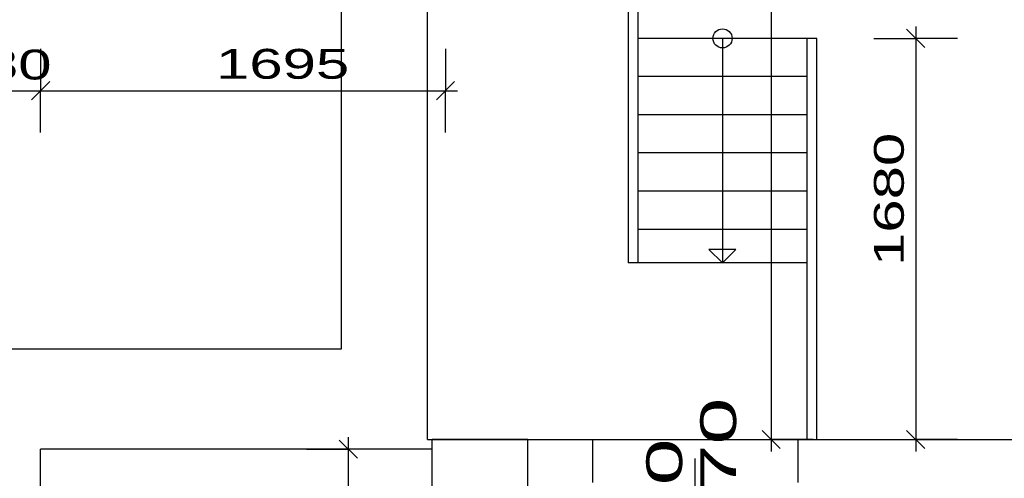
# Model space of a CAD drawing. Extents: x -196363 to 398972, y -489949 to -260582.
# Tile 38 of 256: x 31530 to 35653, y -376815 to -374895. Entities that reach past the tile are written whole.
import ezdxf

# ---------------------------------------------------------------- set-up
doc = ezdxf.new("R2010")
doc.units = 0
doc.header["$MEASUREMENT"] = 0
for name, color, linetype in [('koty', 1, 'Continuous'), ('noszdiv', 1, 'Continuous'), ('popdver', 6, 'Continuous'), ('zamecnik', 4, 'Continuous')]:
    doc.layers.add(name, color=color, linetype=linetype)
doc.styles.add('SPIRITTXTSTYLE1', font='ROMAN')
doc.linetypes.add('CERCH2', pattern='A,0,-1,[17,dur+dsp vaclavov.shx,S=0.003401,R=0,X=-1,Y=0],0', length=1)
doc.dimstyles.new('SPIRITSTYLE122', dxfattribs={"dimtxt": 125, "dimasz": 12.7, "dimexe": 175, "dimexo": 94.329292, "dimgap": 50, "dimtad": 1, "dimdec": 3, "dimzin": 0, "dimdsep": 46, "dimlunit": 7, "dimtxsty": 'SPIRITTXTSTYLE1', "dimblk1": '_TICKMARKS122', "dimblk2": '_TICKMARKS122', "dimsah": 1, "dimcen": 0.09, "dimdle": 50, "dimclrd": 1, "dimclre": 1, "dimclrt": 1, "dimadec": 0, "dimazin": 0, "dimtfac": 1, "dimtdec": 4, "dimtofl": 0, "dimtmove": 1, "dimatfit": 0, "dimfxl": 0, "dimtolj": 1, "dimtzin": 0, "dimarcsym": 0})
doc.dimstyles.new('SPIRITSTYLE47', dxfattribs={"dimtxt": 125, "dimasz": 12.7, "dimexe": 175, "dimexo": 843.827759, "dimgap": 50, "dimtad": 1, "dimdec": 3, "dimzin": 0, "dimdsep": 46, "dimlunit": 7, "dimtxsty": 'SPIRITTXTSTYLE1', "dimblk1": '_TICKMARKS47', "dimblk2": '_TICKMARKS47', "dimsah": 1, "dimcen": 0.09, "dimdle": 50, "dimclrd": 1, "dimclre": 1, "dimclrt": 1, "dimadec": 0, "dimazin": 0, "dimtfac": 1, "dimtdec": 4, "dimtofl": 0, "dimtmove": 1, "dimatfit": 0, "dimfxl": 0, "dimtolj": 1, "dimtzin": 0, "dimarcsym": 0})
doc.dimstyles.new('SPIRITSTYLE48', dxfattribs={"dimtxt": 125, "dimasz": 12.7, "dimexe": 175, "dimexo": 593.808899, "dimgap": 50, "dimtad": 1, "dimdec": 3, "dimzin": 0, "dimdsep": 46, "dimlunit": 7, "dimtxsty": 'SPIRITTXTSTYLE1', "dimblk1": '_TICKMARKS48', "dimblk2": '_TICKMARKS48', "dimsah": 1, "dimcen": 0.09, "dimdle": 50, "dimclrd": 1, "dimclre": 1, "dimclrt": 1, "dimadec": 0, "dimazin": 0, "dimtfac": 1, "dimtdec": 4, "dimtofl": 0, "dimtmove": 1, "dimatfit": 0, "dimfxl": 0, "dimtolj": 1, "dimtzin": 0, "dimarcsym": 0})
doc.dimstyles.new('SPIRITSTYLE74', dxfattribs={"dimtxt": 125, "dimasz": 12.7, "dimexe": 175, "dimexo": 1300.903687, "dimgap": 50, "dimtad": 1, "dimdec": 3, "dimzin": 0, "dimdsep": 46, "dimlunit": 7, "dimtxsty": 'SPIRITTXTSTYLE1', "dimblk1": '_TICKMARKS74', "dimblk2": '_TICKMARKS74', "dimsah": 1, "dimcen": 0.09, "dimdle": 50, "dimclrd": 1, "dimclre": 1, "dimclrt": 1, "dimadec": 0, "dimazin": 0, "dimtfac": 1, "dimtdec": 4, "dimtofl": 0, "dimtmove": 1, "dimatfit": 0, "dimfxl": 0, "dimtolj": 1, "dimtzin": 0, "dimarcsym": 0})
doc.dimstyles.new('SPIRITSTYLE76', dxfattribs={"dimtxt": 125, "dimasz": 12.7, "dimexe": 175, "dimexo": 1325.88208, "dimgap": 50, "dimtad": 1, "dimdec": 3, "dimzin": 0, "dimdsep": 46, "dimlunit": 7, "dimtxsty": 'SPIRITTXTSTYLE1', "dimblk1": '_TICKMARKS76', "dimblk2": '_TICKMARKS76', "dimsah": 1, "dimcen": 0.09, "dimdle": 50, "dimclrd": 1, "dimclre": 1, "dimclrt": 1, "dimadec": 0, "dimazin": 0, "dimtfac": 1, "dimtdec": 4, "dimtofl": 0, "dimtmove": 1, "dimatfit": 0, "dimfxl": 0, "dimtolj": 1, "dimtzin": 0, "dimarcsym": 0})

# ---------------------------------------------------------------- blocks, each defined once
blk = doc.blocks.new('_TICKMARKS47')
at = {"color": 1, "linetype": 'Continuous'}
blk.add_line((-3, -3), (3, 3), dxfattribs=at)
blk = doc.blocks.new('*D94')
at = {"color": 1, "linetype": 'Continuous', "ltscale": 300}
for p, q in [((34676.828125, -371067.875, 1723.800049), (34676.828125, -376702.875, 1723.800049)), ((34501.828125, -371117.875, 1723.800049), (34676.828125, -371117.875, 1723.800049)), ((34851.828125, -371117.875, 1723.800049), (34676.828125, -371117.875, 1723.800049)), ((34501.828125, -376652.875, 1723.800049), (34676.828125, -376652.875, 1723.800049)), ((34851.828125, -376652.875, 1723.800049), (34676.828125, -376652.875, 1723.800049))]:
    blk.add_line(p, q, dxfattribs=at)
at = {"color": 1, "linetype": 'Continuous', "ltscale": 300, "xscale": 12.69999980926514, "yscale": 12.69999980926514, "zscale": 12.69999980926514}
for p, rotation in [((34676.828125, -371117.875, 1723.800049), 90.00000250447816), ((34676.828125, -376652.875, 1723.800049), -90.00000250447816)]:
    blk.add_blockref('_TICKMARKS47', p, dxfattribs=dict(at, rotation=rotation))
at = {"color": 1, "linetype": 'Continuous', "ltscale": 300, "style": 'SPIRITTXTSTYLE1', "width": 1.5}
blk.add_text('5535', height=125, rotation=450.000019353, dxfattribs=at).set_placement((34626.828125, -374004.40625, 1723.800049))
blk = doc.blocks.new('_TICKMARKS48')
at = {"color": 1, "linetype": 'Continuous'}
blk.add_line((-3, -3), (3, 3), dxfattribs=at)
blk = doc.blocks.new('*D95')
at = {"color": 1, "linetype": 'Continuous', "ltscale": 300}
for p, q in [((35281.9, -374922.9, 1723.8), (35281.9, -376702.9, 1723.8)), ((35106.9, -374972.9, 1723.8), (35281.9, -374972.9, 1723.8)), ((35456.9, -374972.9, 1723.8), (35281.9, -374972.9, 1723.8)), ((35106.9, -376652.9, 1723.8), (35281.9, -376652.9, 1723.8)), ((35456.9, -376652.9, 1723.8), (35281.9, -376652.9, 1723.8))]:
    blk.add_line(p, q, dxfattribs=at)
at = {"color": 1, "linetype": 'Continuous', "ltscale": 300, "xscale": 12.69999980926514, "yscale": 12.69999980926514, "zscale": 12.69999980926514}
for p, rotation in [((35281.9, -374972.9, 1723.8), 90.00000250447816), ((35281.9, -376652.9, 1723.8), -90.00000250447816)]:
    blk.add_blockref('_TICKMARKS48', p, dxfattribs=dict(at, rotation=rotation))
at = {"color": 1, "linetype": 'Continuous', "ltscale": 300, "style": 'SPIRITTXTSTYLE1', "width": 1.5}
blk.add_text('1680', height=125, rotation=450, dxfattribs=at).set_placement((35231.9, -375926, 1723.8))
blk = doc.blocks.new('_TICKMARKS74')
at = {"color": 1, "linetype": 'Continuous'}
blk.add_line((-3, -3), (3, 3), dxfattribs=at)
blk = doc.blocks.new('*D162')
at = {"color": 1, "linetype": 'Continuous', "ltscale": 300}
for p, q in [((31438, -375017, 1723.8), (31438, -375192, 1723.8)), ((31618, -375017, 1723.8), (31618, -375192, 1723.8)), ((31388, -375192, 1723.8), (31668, -375192, 1723.8)), ((31438, -375367, 1723.8), (31438, -375192, 1723.8)), ((31618, -375367, 1723.8), (31618, -375192, 1723.8))]:
    blk.add_line(p, q, dxfattribs=at)
at = {"color": 1, "linetype": 'Continuous', "ltscale": 300, "xscale": 12.69999980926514, "yscale": 12.69999980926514, "zscale": 12.69999980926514, "rotation": 180.0000050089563}
blk.add_blockref('_TICKMARKS74', (31438, -375192, 1723.8), dxfattribs=at)
at = {"color": 1, "linetype": 'Continuous', "ltscale": 300, "xscale": 12.69999980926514, "yscale": 12.69999980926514, "zscale": 12.69999980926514}
blk.add_blockref('_TICKMARKS74', (31618, -375192, 1723.8), dxfattribs=at)
at = {"color": 1, "linetype": 'Continuous', "ltscale": 300, "style": 'SPIRITTXTSTYLE1', "width": 1.5}
blk.add_text('180', height=125, dxfattribs=at).set_placement((31245.4, -375145.1, 1723.8))
blk = doc.blocks.new('_TICKMARKS76')
at = {"color": 1, "linetype": 'Continuous'}
blk.add_line((-3, -3), (3, 3), dxfattribs=at)
blk = doc.blocks.new('*D163')
at = {"color": 1, "linetype": 'Continuous', "ltscale": 300}
for p, q in [((31618, -375017, 1723.8), (31618, -375192, 1723.8)), ((33313, -375017, 1723.8), (33313, -375192, 1723.8)), ((31568, -375192, 1723.8), (33363, -375192, 1723.8)), ((31618, -375367, 1723.8), (31618, -375192, 1723.8)), ((33313, -375367, 1723.8), (33313, -375192, 1723.8))]:
    blk.add_line(p, q, dxfattribs=at)
at = {"color": 1, "linetype": 'Continuous', "ltscale": 300, "xscale": 12.69999980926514, "yscale": 12.69999980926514, "zscale": 12.69999980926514, "rotation": 180.0000050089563}
blk.add_blockref('_TICKMARKS76', (31618, -375192, 1723.8), dxfattribs=at)
at = {"color": 1, "linetype": 'Continuous', "ltscale": 300, "xscale": 12.69999980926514, "yscale": 12.69999980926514, "zscale": 12.69999980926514}
blk.add_blockref('_TICKMARKS76', (33313, -375192, 1723.8), dxfattribs=at)
at = {"color": 1, "linetype": 'Continuous', "ltscale": 300, "style": 'SPIRITTXTSTYLE1', "width": 1.5}
blk.add_text('1695', height=125, dxfattribs=at).set_placement((32352.4, -375142, 1723.8))
blk = doc.blocks.new('_TICKMARKS122')
at = {"color": 1, "linetype": 'Continuous'}
blk.add_line((-3, -3), (3, 3), dxfattribs=at)
blk = doc.blocks.new('*D251')
at = {"color": 1, "linetype": 'Continuous', "ltscale": 300}
for p, q in [((32906.7, -377710.4, 1723.8), (32906.7, -376642.9, 1723.8)), ((32731.7, -376692.9, 1723.8), (32906.7, -376692.9, 1723.8)), ((33081.7, -376692.9, 1723.8), (32906.7, -376692.9, 1723.8)), ((32731.7, -377660.4, 1723.8), (32906.7, -377660.4, 1723.8)), ((33081.7, -377660.4, 1723.8), (32906.7, -377660.4, 1723.8))]:
    blk.add_line(p, q, dxfattribs=at)
at = {"color": 1, "linetype": 'Continuous', "ltscale": 300, "xscale": 12.69999980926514, "yscale": 12.69999980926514, "zscale": 12.69999980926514}
for p, rotation in [((32906.7, -376692.9, 1723.8), 90.00000250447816), ((32906.7, -377660.4, 1723.8), 270.0000006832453)]:
    blk.add_blockref('_TICKMARKS122', p, dxfattribs=dict(at, rotation=rotation))
at = {"color": 1, "linetype": 'Continuous', "ltscale": 300, "style": 'SPIRITTXTSTYLE1', "width": 1.5}
blk.add_text('968', height=125, rotation=90, dxfattribs=at).set_placement((32856.7, -377265.9, 1723.8))

msp = doc.modelspace()

# ---------------------------------------------------------------- linework, layer by layer
at = {"layer": 'noszdiv', "color": 1, "linetype": 'Continuous', "ltscale": 300}
for p, q in [((32878.01953, -376272.875, 2623.80005), (32878.01953, -370242.90625, 2623.80005)), ((33238.00781, -376652.875, 2623.80005), (33238.00781, -371117.875, 2623.80005)), ((20863, -376272.875, 2623.80005), (32878.01953, -376272.875, 2623.80005)), ((33238.00781, -376652.875, 2623.80005), (33928, -376652.875, 2623.80005)), ((33658, -376652.875, 2623.80005), (33258, -376652.875, 2623.80005)), ((33258, -376692.875, 2623.80005), (33258, -376652.875, 2623.80005)), ((33658, -376932.875, 2623.80005), (33658, -376652.875, 2623.80005)), ((33928, -376652.875, 2623.80005), (33928, -376832.875, 2623.80005)), ((34788.00391, -376652.875, 2623.80005), (39313, -376652.875, 2623.80005)), ((34788.00391, -376652.875, 2623.80005), (34788.00391, -376832.875, 2623.80005)), ((33258, -376692.875, 2623.80005), (31618.01367, -376692.875, 2623.80005)), ((31618.01367, -378272.875, 2623.80005), (31618.01367, -376692.875, 2623.80005)), ((33258, -377097.875, 2623.80005), (33258, -376692.875, 2623.80005))]:
    msp.add_line(p, q, dxfattribs=at)
at = {"layer": 'noszdiv', "color": 1, "linetype": 'CERCH2', "ltscale": 300}
msp.add_line((33928, -376652.875, 2623.80005), (34788.00391, -376652.875, 2623.80005), dxfattribs=at)
at = {"layer": 'popdver', "color": 6, "linetype": 'Continuous', "ltscale": 250}
msp.add_line((34358.01562, -377738.5, 1723.80005), (34358.01562, -376732.625, 1723.80005), dxfattribs=at)
at = {"layer": 'zamecnik', "color": 4, "linetype": 'Continuous', "ltscale": 300}
for p, q in [((34078.01953, -373117.875, 2623.80005), (34078.01953, -375912.875, 2623.80005)), ((34118.00391, -373157.90625, 2623.80005), (34118.00391, -375912.875, 2623.80005)), ((34828.01562, -374972.9375, 2623.80005), (34118.00391, -374972.9375, 2623.80005)), ((34473.00781, -374972.9375, 2623.80005), (34473.00781, -375912.875, 2623.80005)), ((34828.01562, -376652.875, 2623.80005), (34828.01562, -374972.9375, 2623.80005)), ((34868, -374972.9375, 2623.80005), (34828.01562, -374972.9375, 2623.80005)), ((34868, -376652.875, 2623.80005), (34868, -374972.9375, 2623.80005)), ((34828.01562, -375132.9375, 2623.80005), (34118.00391, -375132.9375, 2623.80005)), ((34828.01562, -375292.90625, 2623.80005), (34118.00391, -375292.90625, 2623.80005)), ((34828.01562, -375452.90625, 2623.80005), (34118.00391, -375452.90625, 2623.80005)), ((34828.01562, -375612.90625, 2623.80005), (34118.00391, -375612.90625, 2623.80005)), ((34828.01562, -375772.875, 2623.80005), (34118.00391, -375772.875, 2623.80005)), ((34528.57031, -375857.3125, 2623.80005), (34415.28906, -375857.3125, 2623.80005)), ((34415.28906, -375857.3125, 2623.80005), (34473.00781, -375912.875, 2623.80005)), ((34473.00781, -375912.875, 2623.80005), (34528.57031, -375857.3125, 2623.80005)), ((34828.01562, -375912.875, 2623.80005), (34078.01953, -375912.875, 2623.80005))]:
    msp.add_line(p, q, dxfattribs=at)
msp.add_circle((34473.00781, -374972.9375, 900), 40.06073, dxfattribs=at)

# ---------------------------------------------------------------- texts
at = {"layer": 'popdver', "color": 6, "linetype": 'Continuous', "ltscale": 250, "style": 'SPIRITTXTSTYLE1', "width": 1.75}
for s, p in [('1970', (34529.9375, -377258.8125)), ('800', (34303.90234, -377234.4375))]:
    msp.add_text(s, height=150, rotation=90.0000025, dxfattribs=at).set_placement(p)

# ---------------------------------------------------------------- dimensions: what is measured, and where the dimension line sits
at = {"layer": 'koty', "color": 1, "linetype": 'Continuous', "ltscale": 300}
for base, p1, p2, angle, dimstyle, picture, middle in [((34676.82812, -371117.875, 1723.80005), (33658, -371117.875, 1723.80005), (33658, -376652.875, 1723.80005), 90.0000025, 'SPIRITSTYLE47', '*D94', (34676.82812, -373885.375, 1723.80005)), ((35281.87890625, -374972.9375, 1723.8000488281), (34513.0703125, -374972.9375, 1723.8000488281), (34513.0703125, -376652.875, 1723.8000488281), 90.0000025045, 'SPIRITSTYLE48', '*D95', (35281.87890625, -375812.90625, 1723.8000488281)), ((32906.70312, -377660.375, 1723.80005), (32637.375, -377660.375, 1723.80005), (32637.375, -376692.875, 1723.80005), 90.0000025, 'SPIRITSTYLE122', '*D251', (32906.70312, -377176.59375, 1723.80005))]:
    dim = msp.add_linear_dim(base=base, p1=p1, p2=p2, angle=angle, dimstyle=dimstyle, dxfattribs=at)
    dim.commit()
    dim.dimension.update_dxf_attribs({"geometry": picture, "text_midpoint": middle})
dim = msp.add_linear_dim(base=(31438.00586, -375191.96875, 1723.80005), p1=(31438.00586, -376667.875, 1723.80005), p2=(31618.01367, -376692.875, 1723.80005), dimstyle='SPIRITSTYLE74', dxfattribs=at)
dim.commit()
dim.dimension.update_dxf_attribs({"geometry": '*D162', "text_midpoint": (31388.25391, -375145.09375), "dimtype": 160})
dim = msp.add_linear_dim(base=(31618.01367, -375191.96875, 1723.80005), p1=(31618.01367, -376692.875, 1723.80005), p2=(33313.00391, -377097.875, 1723.80005), dimstyle='SPIRITSTYLE76', dxfattribs=at)
dim.commit()
dim.dimension.update_dxf_attribs({"geometry": '*D163', "text_midpoint": (32465.50977, -375191.96875, 1723.80005)})

doc.saveas('drawing.dxf')
